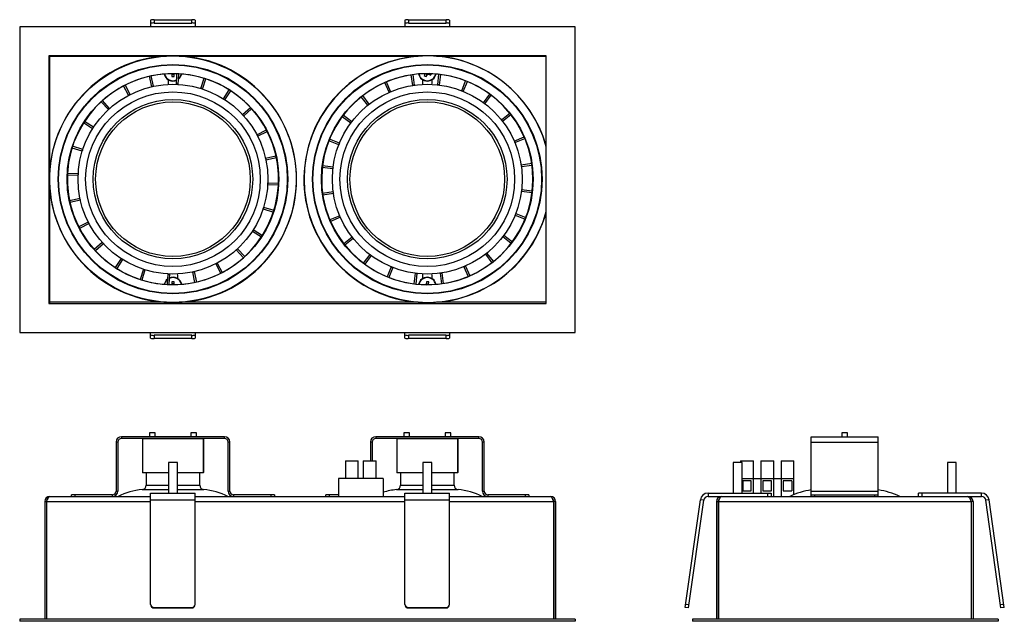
# Model space of a CAD drawing. Header units: millimetres. Extents: x 19 to 461, y -366 to -96.
import ezdxf

# ---------------------------------------------------------------- set-up
doc = ezdxf.new("R2010")
doc.units = ezdxf.units.MM

msp = doc.modelspace()

# ---------------------------------------------------------------- linework, layer by layer
at = {"color": 7, "linetype": 'Continuous', "lineweight": 25}
for p, q in [((78.08, -96.3), (78.08, -99.31)), ((79.58, -96.09), (79.58, -97.58)), ((79.58, -96.09), (96.58, -96.09)), ((96.58, -97.58), (96.58, -96.09)), ((98.08, -96.3), (98.08, -99.31)), ((192.08, -96.3), (192.08, -99.31)), ((193.58, -96.09), (193.58, -97.58)), ((193.58, -96.09), (210.58, -96.09)), ((210.58, -97.58), (210.58, -96.09)), ((212.08, -96.3), (212.08, -99.31)), ((268.38, -99.31), (19.38, -99.31)), ((19.38, -99.31), (19.38, -236.31)), ((79.58, -97.58), (96.58, -97.58)), ((193.58, -97.58), (210.58, -97.58)), ((268.38, -236.31), (268.38, -99.31)), ((255.38, -112.31), (32.38, -112.31)), ((32.38, -112.31), (32.38, -223.31)), ((32.88, -112.41), (32.71, -112.31)), ((32.81, -112.31), (32.88, -112.41)), ((255.38, -223.31), (255.38, -112.31)), ((78.62, -126.12), (77.55, -121.44)), ((79.34, -125.96), (78.36, -121.27)), ((85.93, -122.98), (85.93, -124.61)), ((87.53, -120.26), (87.55, -120.28)), ((87.55, -120.47), (87.53, -121.58)), ((87.54, -120.58), (88.57, -120.6)), ((88.56, -121.6), (88.58, -120.48)), ((89.68, -125.09), (89.86, -120.29)), ((90.42, -125.12), (90.68, -120.33)), ((100.63, -126.95), (102.04, -122.36)), ((101.34, -127.18), (102.83, -122.62)), ((195.64, -125.55), (194.91, -120.8)), ((196.37, -125.44), (195.73, -120.68)), ((199.93, -122.98), (199.93, -124.61)), ((201.14, -120.27), (200.69, -121.12)), ((201.22, -120.27), (202.07, -120.72)), ((201.6, -121.6), (202.13, -120.62)), ((202.6, -120.47), (203.59, -120.99)), ((202.7, -120.52), (202.84, -120.26)), ((204.23, -124.61), (204.23, -122.98)), ((206.74, -125.31), (207.27, -120.54)), ((207.48, -125.4), (208.09, -120.64)), ((217.53, -127.96), (219.27, -123.49)), ((68.2, -129.98), (65.96, -125.74)), ((68.86, -129.64), (66.7, -125.36)), ((85.93, -124.61), (85.98, -125.11)), ((110.72, -131.59), (113.28, -127.52)), ((111.35, -131.99), (113.97, -127.97)), ((184.97, -128.65), (183.04, -124.25)), ((185.65, -128.35), (183.8, -123.93)), ((199.93, -124.61), (199.98, -125.11)), ((204.17, -125.11), (204.23, -124.61)), ((218.22, -128.24), (220.04, -123.8)), ((59.69, -135.91), (56.49, -132.33)), ((175.47, -134.4), (172.47, -130.66)), ((176.05, -133.94), (173.12, -130.15)), ((227.26, -133.31), (230.1, -129.44)), ((227.86, -133.76), (230.77, -129.94)), ((59.14, -136.41), (55.88, -132.89)), ((119.27, -138.67), (122.79, -135.41)), ((119.77, -139.22), (123.35, -136.02)), ((167.78, -142.42), (163.91, -139.58)), ((168.23, -141.83), (164.41, -138.92)), ((235.28, -141), (239.03, -138)), ((235.74, -141.58), (239.54, -138.65)), ((52.05, -144.96), (47.99, -142.41)), ((52.45, -144.33), (48.44, -141.71)), ((125.7, -147.73), (129.94, -145.49)), ((126.04, -148.39), (130.32, -146.23)), ((162.71, -151.46), (158.27, -149.64)), ((241.04, -150.5), (245.43, -148.57)), ((241.33, -151.18), (245.76, -149.33)), ((47.42, -155.06), (42.83, -153.64)), ((47.64, -154.35), (43.08, -152.85)), ((162.43, -152.15), (157.96, -150.41)), ((129.56, -158.15), (134.24, -157.08)), ((129.72, -158.88), (134.42, -157.89)), ((159.78, -162.94), (155.01, -162.42)), ((159.87, -162.2), (155.11, -161.59)), ((244.14, -161.17), (248.88, -160.44)), ((244.24, -161.9), (249, -161.26)), ((45.56, -166.01), (40.76, -165.82)), ((45.59, -165.26), (40.8, -165)), ((130.56, -169.95), (135.35, -170.22)), ((130.6, -169.21), (135.39, -169.39)), ((46.43, -176.34), (41.73, -177.32)), ((159.91, -173.31), (155.15, -173.96)), ((160.02, -174.05), (155.27, -174.77)), ((244.28, -173.01), (249.04, -173.62)), ((244.37, -172.27), (249.14, -172.8)), ((46.59, -177.06), (41.91, -178.13)), ((128.51, -180.87), (133.07, -182.36)), ((128.73, -180.16), (133.32, -181.58)), ((162.82, -184.03), (158.39, -185.88)), ((163.12, -184.71), (158.72, -186.64)), ((241.44, -183.75), (245.89, -185.57)), ((241.72, -183.06), (246.19, -184.8)), ((50.11, -186.82), (45.83, -188.99)), ((50.45, -187.48), (46.21, -189.72)), ((123.7, -190.88), (127.72, -193.51)), ((124.1, -190.25), (128.16, -192.81)), ((168.41, -193.63), (164.61, -196.57)), ((235.93, -193.39), (239.74, -196.3)), ((236.37, -192.79), (240.24, -195.64)), ((56.38, -195.99), (52.8, -199.19)), ((56.88, -196.54), (53.36, -199.8)), ((168.87, -194.21), (165.12, -197.22)), ((116.46, -199.31), (119.66, -202.88)), ((117.01, -198.81), (120.27, -202.33)), ((176.29, -201.46), (173.39, -205.28)), ((176.89, -201.9), (174.05, -205.77)), ((228.1, -201.27), (231.03, -205.07)), ((228.68, -200.81), (231.68, -204.56)), ((64.8, -203.23), (62.18, -207.25)), ((65.43, -203.63), (62.87, -207.69)), ((107.29, -205.57), (109.46, -209.86)), ((107.95, -205.23), (110.19, -209.48)), ((185.93, -206.98), (184.11, -211.42)), ((186.62, -207.25), (184.88, -211.72)), ((218.5, -206.86), (220.35, -211.29)), ((219.18, -206.57), (221.11, -210.96)), ((74.82, -208.04), (73.32, -212.6)), ((75.52, -208.26), (74.11, -212.85)), ((85.73, -210.09), (85.47, -214.89)), ((86.47, -210.13), (86.29, -214.92)), ((90.23, -210.61), (90.17, -210.11)), ((90.23, -212.23), (90.23, -210.61)), ((96.81, -209.25), (97.79, -213.95)), ((97.53, -209.09), (98.6, -213.77)), ((196.67, -209.81), (196.06, -214.57)), ((197.41, -209.9), (196.88, -214.67)), ((199.98, -210.11), (199.93, -210.61)), ((199.93, -210.61), (199.93, -212.23)), ((204.23, -210.61), (204.17, -210.11)), ((204.23, -212.23), (204.23, -210.61)), ((207.78, -209.77), (208.42, -214.53)), ((208.52, -209.67), (209.24, -214.41)), ((87.56, -213.62), (87.56, -214.74)), ((88.59, -214.62), (87.56, -214.62)), ((88.59, -214.74), (88.59, -213.62)), ((201.69, -213.59), (201.62, -214.71)), ((202.65, -214.66), (201.63, -214.59)), ((202.65, -214.78), (202.72, -213.66)), ((32.38, -223.12), (32.88, -222.81)), ((32.38, -223.31), (255.38, -223.31)), ((32.88, -222.81), (32.56, -223.31)), ((19.38, -236.31), (268.38, -236.31)), ((78.08, -238.91), (78.08, -236.31)), ((79.58, -237.63), (79.58, -239.12)), ((96.58, -237.63), (79.58, -237.63)), ((96.58, -239.12), (96.58, -237.63)), ((98.08, -236.31), (98.08, -238.91)), ((192.08, -238.91), (192.08, -236.31)), ((210.58, -237.63), (193.58, -237.63)), ((193.58, -237.63), (193.58, -239.12)), ((210.58, -239.12), (210.58, -237.63)), ((212.08, -236.31), (212.08, -238.91)), ((96.58, -239.12), (79.58, -239.12)), ((210.58, -239.12), (193.58, -239.12)), ((77.58, -281.42), (77.58, -283.12)), ((80.08, -281.42), (77.58, -281.42)), ((80.08, -283.12), (80.08, -281.42)), ((96.08, -281.42), (96.08, -283.12)), ((98.58, -281.42), (96.08, -281.42)), ((98.58, -283.12), (98.58, -281.42)), ((191.58, -281.42), (191.58, -283.12)), ((194.08, -281.42), (191.58, -281.42)), ((194.08, -283.12), (194.08, -281.42)), ((210.08, -281.42), (210.08, -283.12)), ((212.58, -281.42), (210.08, -281.42)), ((212.58, -283.12), (212.58, -281.42)), ((387.95, -281.42), (387.95, -283.12)), ((390.45, -281.42), (387.95, -281.42)), ((390.45, -283.12), (390.45, -281.42)), ((63.38, -285.52), (62.58, -285.52)), ((62.58, -285.52), (62.58, -307.52)), ((63.38, -285.52), (63.38, -307.52)), ((64.98, -283.12), (64.98, -283.92)), ((111.18, -283.12), (64.98, -283.12)), ((111.18, -283.92), (64.98, -283.92)), ((101.78, -284.02), (74.37, -284.02)), ((74.37, -284.02), (74.37, -299.17)), ((101.78, -299.17), (101.78, -284.02)), ((101.78, -284.02), (101.78, -299.17)), ((111.18, -283.92), (111.18, -283.12)), ((112.78, -307.52), (112.78, -285.52)), ((113.58, -285.52), (112.78, -285.52)), ((113.58, -307.52), (113.58, -285.52)), ((177.38, -285.52), (176.58, -285.52)), ((176.58, -285.52), (176.58, -293.92)), ((177.38, -285.52), (177.38, -293.92)), ((178.98, -283.12), (178.98, -283.92)), ((225.18, -283.12), (178.98, -283.12)), ((225.18, -283.92), (178.98, -283.92)), ((215.78, -284.02), (188.37, -284.02)), ((188.37, -284.02), (188.37, -299.17)), ((215.78, -299.17), (215.78, -284.02)), ((215.78, -284.02), (215.78, -299.17)), ((225.18, -283.92), (225.18, -283.12)), ((226.78, -307.52), (226.78, -285.52)), ((227.58, -285.52), (226.78, -285.52)), ((227.58, -307.52), (227.58, -285.52)), ((374.2, -283.12), (404.2, -283.12)), ((374.2, -309.92), (374.2, -283.12)), ((374.2, -285.52), (404.2, -285.52)), ((404.2, -309.92), (404.2, -283.12)), ((86.08, -294.72), (86.08, -308.42)), ((90.08, -294.72), (86.08, -294.72)), ((90.08, -308.42), (90.08, -294.72)), ((165.35, -293.92), (165.35, -301.92)), ((165.35, -293.92), (171.15, -293.92)), ((171.15, -301.92), (171.15, -293.92)), ((173.35, -293.92), (173.35, -301.92)), ((173.35, -293.92), (179.15, -293.92)), ((179.15, -301.92), (179.15, -293.92)), ((200.08, -294.72), (200.08, -308.42)), ((204.08, -294.72), (200.08, -294.72)), ((204.08, -308.42), (204.08, -294.72)), ((339.2, -294.72), (339.2, -308.42)), ((343.2, -294.72), (339.2, -294.72)), ((342.44, -293.92), (342.44, -294.72)), ((342.44, -293.92), (348.24, -293.92)), ((343.2, -308.42), (343.2, -294.72)), ((348.24, -308.42), (348.24, -293.92)), ((351.54, -293.92), (351.54, -308.42)), ((351.54, -293.92), (357.34, -293.92)), ((357.34, -309.92), (357.34, -293.92)), ((360.64, -293.92), (360.64, -309.92)), ((360.64, -293.92), (366.44, -293.92)), ((366.44, -309.09), (366.44, -293.92)), ((435.2, -294.72), (435.2, -308.42)), ((439.2, -294.72), (435.2, -294.72)), ((439.2, -308.42), (439.2, -294.72)), ((86.08, -299.27), (74.47, -299.27)), ((76.08, -299.27), (76.08, -304.85)), ((101.67, -299.27), (90.08, -299.27)), ((100.08, -304.85), (100.08, -299.27)), ((200.08, -299.27), (188.47, -299.27)), ((190.08, -299.27), (190.08, -304.85)), ((215.67, -299.27), (204.08, -299.27)), ((214.08, -304.85), (214.08, -299.27)), ((162.25, -301.92), (162.25, -309.92)), ((182.25, -301.92), (162.25, -301.92)), ((182.25, -301.92), (182.25, -309.92)), ((343.2, -301.92), (366.44, -301.92)), ((343.44, -302.92), (343.44, -307.42)), ((347.24, -302.92), (343.44, -302.92)), ((347.24, -307.42), (347.24, -302.92)), ((356.34, -302.92), (352.54, -302.92)), ((352.54, -302.92), (352.54, -307.42)), ((356.34, -307.42), (356.34, -302.92)), ((361.64, -302.92), (361.64, -307.42)), ((365.44, -302.92), (361.64, -302.92)), ((365.44, -302.92), (365.44, -307.42)), ((62.58, -307.52), (63.38, -307.52)), ((78.08, -358.43), (78.08, -308.42)), ((78.08, -308.42), (98.08, -308.42)), ((98.08, -358.43), (98.08, -308.42)), ((112.78, -307.52), (113.58, -307.52)), ((192.08, -358.43), (192.08, -308.42)), ((192.08, -308.42), (212.08, -308.42)), ((212.08, -358.43), (212.08, -308.42)), ((226.78, -307.52), (227.58, -307.52)), ((327.94, -308.42), (327.94, -309.92)), ((327.94, -308.42), (356.2, -308.42)), ((343.44, -307.42), (347.24, -307.42)), ((352.54, -307.42), (356.34, -307.42)), ((354.7, -309.92), (354.7, -308.42)), ((356.2, -308.42), (356.2, -309.92)), ((361.64, -307.42), (365.44, -307.42)), ((374.2, -307.52), (404.2, -307.52)), ((422.2, -309.92), (422.2, -308.42)), ((450.46, -308.42), (422.2, -308.42)), ((423.7, -308.42), (423.7, -309.92)), ((450.46, -309.92), (450.46, -308.42)), ((30.58, -312.22), (31.38, -312.22)), ((30.58, -312.22), (30.58, -364.92)), ((31.38, -312.22), (31.38, -364.92)), ((31.45, -312.22), (31.45, -364.92)), ((32.88, -309.92), (78.08, -309.92)), ((60.98, -309.12), (42.58, -309.12)), ((42.58, -309.92), (42.58, -309.12)), ((44.08, -309.12), (44.08, -309.92)), ((60.98, -309.92), (60.98, -309.12)), ((78.08, -311.43), (98.08, -311.43)), ((98.08, -309.92), (192.08, -309.92)), ((133.58, -309.12), (115.18, -309.12)), ((115.18, -309.12), (115.18, -309.92)), ((132.08, -309.92), (132.08, -309.12)), ((133.58, -309.12), (133.58, -309.92)), ((162.25, -309.12), (156.58, -309.12)), ((156.58, -309.92), (156.58, -309.12)), ((158.08, -309.12), (158.08, -309.92)), ((192.08, -311.43), (212.08, -311.43)), ((212.08, -309.92), (257.28, -309.92)), ((247.58, -309.12), (229.18, -309.12)), ((229.18, -309.12), (229.18, -309.92)), ((246.08, -309.92), (246.08, -309.12)), ((247.58, -309.12), (247.58, -309.92)), ((258.7, -312.22), (258.7, -364.92)), ((259.58, -312.22), (258.78, -312.22)), ((258.78, -312.22), (258.78, -364.92)), ((259.58, -312.22), (259.58, -364.92)), ((317.69, -359.71), (324.48, -311.43)), ((319.18, -359.92), (325.96, -311.64)), ((325.96, -311.64), (324.48, -311.43)), ((327.94, -309.92), (450.46, -309.92)), ((331.7, -312.22), (332.5, -312.22)), ((331.7, -312.22), (331.7, -364.92)), ((332.5, -312.22), (332.5, -364.92)), ((332.57, -312.22), (445.83, -312.22)), ((332.57, -312.22), (332.57, -364.92)), ((374.2, -309.12), (404.2, -309.12)), ((375.7, -309.12), (375.7, -309.92)), ((402.7, -309.92), (402.7, -309.12)), ((445.83, -312.22), (445.83, -364.92)), ((446.7, -312.22), (445.9, -312.22)), ((445.9, -312.22), (445.9, -364.92)), ((446.7, -312.22), (446.7, -364.92)), ((453.93, -311.43), (452.45, -311.64)), ((459.23, -359.92), (452.45, -311.64)), ((460.72, -359.71), (453.93, -311.43)), ((79.58, -359.71), (96.58, -359.71)), ((79.58, -359.71), (79.58, -359.92)), ((79.58, -359.92), (96.58, -359.92)), ((96.58, -359.92), (96.58, -359.71)), ((193.58, -359.71), (193.58, -359.92)), ((193.58, -359.71), (210.58, -359.71)), ((193.58, -359.92), (210.58, -359.92)), ((210.58, -359.92), (210.58, -359.71)), ((319.18, -359.92), (317.69, -359.71)), ((317.9, -358.22), (319.38, -358.43)), ((459.02, -358.43), (460.51, -358.22)), ((460.72, -359.71), (459.23, -359.92)), ((19.38, -364.92), (19.38, -365.92)), ((268.38, -364.92), (19.38, -364.92)), ((268.38, -365.92), (19.38, -365.92)), ((268.38, -364.92), (268.38, -365.92)), ((320.9, -364.92), (320.9, -365.92)), ((457.9, -364.92), (320.9, -364.92)), ((457.9, -365.92), (320.9, -365.92)), ((457.9, -364.92), (457.9, -365.92))]:
    msp.add_line(p, q, dxfattribs=at)
at = {"color": 8, "linetype": 'Continuous', "lineweight": 25}
for p, q in [((32.88, -112.41), (84, -112.41)), ((32.88, -163.54), (32.88, -112.41)), ((92.15, -112.41), (198, -112.41)), ((206.15, -112.41), (255.38, -112.41)), ((32.88, -222.81), (32.88, -171.68)), ((84, -222.81), (32.88, -222.81)), ((198, -222.81), (92.15, -222.81)), ((255.38, -222.81), (206.15, -222.81)), ((74.37, -299.17), (86.08, -299.17)), ((90.08, -299.17), (101.78, -299.17)), ((188.37, -299.17), (200.08, -299.17)), ((204.08, -299.17), (215.78, -299.17)), ((74.28, -306.84), (86.08, -306.84)), ((76.08, -304.85), (86.08, -304.85)), ((90.08, -304.85), (100.08, -304.85)), ((90.08, -306.84), (101.87, -306.84)), ((188.28, -306.84), (200.08, -306.84)), ((190.08, -304.85), (200.08, -304.85)), ((204.08, -304.85), (214.08, -304.85)), ((204.08, -306.84), (215.87, -306.84)), ((31.45, -312.22), (78.08, -312.22)), ((98.08, -312.22), (192.08, -312.22)), ((212.08, -312.22), (258.7, -312.22))]:
    msp.add_line(p, q, dxfattribs=at)
at = {"color": 7, "linetype": 'Continuous', "lineweight": 25, "flags": 128}
for points in [[(88.58, -120.29), (88.6, -120.28), (88.62, -120.26)], [(202.43, -120.38), (202.55, -120.31), (202.62, -120.26)], [(87.56, -214.93), (87.54, -214.95), (87.53, -214.95)], [(88.62, -214.95), (88.61, -214.95), (88.59, -214.93)], [(31.45, -312.22), (31.75, -311.47), (32.08, -310.75), (32.41, -310.22), (32.74, -309.95), (32.88, -309.92)], [(257.28, -309.92), (257.58, -310.04), (257.91, -310.45), (258.24, -311.09), (258.57, -311.87), (258.7, -312.22)], [(332.57, -312.22), (332.88, -311.47), (333.21, -310.75), (333.54, -310.22), (333.87, -309.95), (334, -309.92)], [(444.4, -309.92), (444.7, -310.04), (445.04, -310.45), (445.37, -311.09), (445.7, -311.87), (445.83, -312.22)]]:
    msp.add_lwpolyline(points, dxfattribs=at)
at = {"color": 7, "linetype": 'Continuous', "lineweight": 25}
for centre, radius in [((88.08, -167.61), 55.25), ((88.08, -167.61), 51.45), ((88.08, -167.61), 51.35), ((88.08, -167.61), 51.25), ((202.08, -167.61), 51.45), ((202.08, -167.61), 51.35), ((202.08, -167.61), 51.25), ((88.08, -167.61), 47.45), ((202.08, -167.61), 47.45), ((88.08, -167.61), 42.55), ((202.08, -167.61), 42.55), ((88.08, -167.61), 39.15), ((88.08, -167.61), 35.75), ((202.08, -167.61), 39.15), ((202.08, -167.61), 35.75), ((88.08, -167.61), 34.67), ((202.08, -167.61), 34.67)]:
    msp.add_circle(centre, radius, dxfattribs=at)
for centre, radius, start, end in [((79.21, -98.95), 2.87, 82.6504, 113.1959), ((96.94, -98.95), 2.87, 66.8041, 97.3496), ((193.21, -98.95), 2.87, 82.6504, 113.1959), ((210.94, -98.95), 2.87, 66.8041, 97.3496), ((79.21, -100.43), 2.87, 82.6504, 113.1959), ((96.94, -100.43), 2.87, 66.8041, 97.3496), ((193.21, -100.43), 2.87, 82.6504, 113.1959), ((210.94, -100.43), 2.87, 66.8041, 97.3496), ((88.08, -167.61), 55.35, 92.4355, 87.5645), ((202.08, -167.61), 55.35, 92.4355, 344.3575), ((202.08, -167.61), 55.35, 15.6425, 87.5645), ((88.08, -167.61), 47.35, 266.8424, 266.8253), ((88.08, -119.61), 4, 191.7163, 294.7006), ((88.08, -119.61), 1.01, 220.5625, 238.3427), ((88.29, -107.22), 14.38, 266.9773, 271.0819), ((88.08, -119.61), 0.851, 231.7885, 306.2707), ((88.08, -119.61), 1.01, 299.7165, 319.4375), ((88.08, -119.61), 4, 308.2182, 348.2837), ((202.08, -167.61), 47.35, 263.705, 262.705), ((202.08, -119.61), 4, 191.7163, 348.2837), ((207.86, -108.66), 14.38, 240.086, 244.1906), ((202.08, -119.61), 0.851, 230.1299, 294.8972), ((202.08, -119.61), 1.01, 272.8253, 301.4514), ((191.12, -113.82), 14.38, 330.0861, 333.2327), ((88.08, -167.61), 42.61, 101.8424, 102.8424), ((88.08, -167.61), 42.61, 86.8424, 87.8424), ((88.08, -167.61), 42.61, 71.8424, 72.8424), ((202.08, -167.61), 42.61, 97.705, 98.705), ((202.08, -167.61), 42.61, 82.705, 83.705), ((202.08, -167.61), 42.61, 67.705, 68.705), ((88.08, -167.61), 42.61, 116.8424, 117.8424), ((88.08, -167.61), 42.61, 56.8424, 57.8424), ((202.08, -167.61), 42.61, 112.705, 113.705), ((88.08, -167.61), 42.61, 131.8424, 132.8424), ((202.08, -167.61), 42.61, 127.705, 128.705), ((202.08, -167.61), 42.61, 52.705, 53.705), ((88.08, -167.61), 42.61, 41.8424, 42.8424), ((202.08, -167.61), 42.61, 37.705, 38.705), ((88.08, -167.61), 42.61, 146.8424, 147.8424), ((202.08, -167.61), 42.61, 142.705, 143.705), ((88.08, -167.61), 42.61, 26.8424, 27.8424), ((88.08, -167.61), 42.61, 161.8424, 162.8424), ((202.08, -167.61), 42.61, 157.705, 158.705), ((202.08, -167.61), 42.61, 22.705, 23.705), ((88.08, -167.61), 42.61, 11.8424, 12.8424), ((202.08, -167.61), 42.61, 172.705, 173.705), ((202.08, -167.61), 42.61, 7.705, 8.705), ((88.08, -167.61), 42.61, 176.8424, 177.8424), ((88.08, -167.61), 42.61, 356.8424, 357.8424), ((88.08, -167.61), 42.61, 191.8424, 192.8424), ((202.08, -167.61), 42.61, 187.705, 188.705), ((202.08, -167.61), 42.61, 352.705, 353.705), ((88.08, -167.61), 42.61, 341.8424, 342.8424), ((202.08, -167.61), 42.61, 202.705, 203.705), ((202.08, -167.61), 42.61, 337.705, 338.705), ((88.08, -167.61), 42.61, 206.8424, 207.8424), ((88.08, -167.61), 42.61, 326.8424, 327.8424), ((202.08, -167.61), 42.61, 217.705, 218.705), ((202.08, -167.61), 42.61, 322.705, 323.705), ((88.08, -167.61), 42.61, 221.8424, 222.8424), ((88.08, -167.61), 42.61, 311.8424, 312.8424), ((202.08, -167.61), 42.61, 232.705, 233.705), ((202.08, -167.61), 42.61, 307.705, 308.705), ((88.08, -167.61), 42.61, 236.8424, 237.8424), ((88.08, -167.61), 42.61, 296.8424, 297.8424), ((202.08, -167.61), 42.61, 247.705, 248.705), ((202.08, -167.61), 42.61, 292.705, 293.705), ((88.08, -167.61), 42.61, 251.8424, 252.8424), ((88.08, -167.61), 42.61, 266.8424, 267.8424), ((88.08, -215.61), 4, 11.7163, 114.7006), ((88.08, -167.61), 42.61, 281.8424, 282.8424), ((202.08, -167.61), 42.61, 262.705, 263.705), ((202.08, -215.61), 4, 11.7163, 168.2837), ((202.08, -167.61), 42.61, 277.705, 278.705), ((88.08, -215.61), 4, 128.2182, 168.2837), ((88.08, -215.61), 1.01, 120.6869, 139.4375), ((88.08, -227.99), 14.38, 87.9477, 92.0523), ((88.08, -215.61), 0.851, 52.7589, 127.2411), ((88.08, -215.61), 1.01, 40.5625, 59.3131), ((202.08, -215.61), 1.01, 116.8765, 139.4375), ((202.08, -215.61), 0.851, 50.1299, 129.8701), ((201.25, -227.97), 14.38, 84.1373, 88.2419), ((202.08, -215.61), 1.01, 40.5625, 55.5027), ((79.21, -234.78), 2.87, 246.8041, 277.3496), ((96.94, -234.78), 2.87, 262.6504, 293.1959), ((193.21, -234.78), 2.87, 246.8041, 277.3496), ((210.94, -234.78), 2.87, 262.6504, 293.1959), ((79.21, -236.27), 2.87, 246.8041, 277.3496), ((96.94, -236.27), 2.87, 262.6504, 293.1959), ((193.21, -236.27), 2.87, 246.8041, 277.3496), ((210.94, -236.27), 2.87, 262.6504, 293.1959), ((64.98, -285.52), 2.4, 90, 180), ((64.98, -285.52), 1.6, 90, 180), ((74.47, -284.02), 0.102, 89.1542, 178.7538), ((101.68, -284.02), 0.102, 1.2881, 90.8727), ((101.68, -284.02), 0.102, 1.2462, 90.8458), ((111.18, -285.52), 2.4, 0, 90), ((111.18, -285.52), 1.6, 0, 90), ((178.98, -285.52), 2.4, 90, 180), ((178.98, -285.52), 1.6, 90, 180), ((188.47, -284.02), 0.102, 89.1542, 178.7538), ((215.68, -284.02), 0.102, 1.2881, 90.8727), ((215.68, -284.02), 0.102, 1.2462, 90.8458), ((225.18, -285.52), 2.4, 0, 90), ((225.18, -285.52), 1.6, 0, 90), ((74.47, -299.17), 0.102, 181.2462, 270.8458), ((101.68, -299.17), 0.102, 269.1273, 358.7119), ((101.68, -299.17), 0.102, 269.1542, 358.7538), ((188.47, -299.17), 0.102, 181.2462, 270.8458), ((215.68, -299.17), 0.102, 269.1273, 358.7119), ((215.68, -299.17), 0.102, 269.1542, 358.7538), ((60.98, -307.52), 2.4, 270, 0), ((60.98, -307.52), 1.6, 270, 0), ((77.66, -339.28), 32.62, 95.949, 115.8287), ((74.08, -304.85), 2, 275.949, 0), ((102.08, -304.85), 2, 180, 264.051), ((98.49, -339.28), 32.62, 64.1713, 84.051), ((115.18, -307.52), 2.4, 180, 270), ((115.18, -307.52), 1.6, 180, 270), ((191.66, -339.28), 32.62, 95.949, 106.7665), ((188.08, -304.85), 2, 275.949, 0), ((216.08, -304.85), 2, 180, 264.051), ((212.49, -339.28), 32.62, 64.1713, 84.051), ((229.18, -307.52), 2.4, 180, 270), ((229.18, -307.52), 1.6, 180, 270), ((327.94, -311.92), 3.5, 90, 172), ((378.79, -339.28), 32.62, 98.0857, 115.8287), ((399.62, -339.28), 32.62, 64.1713, 81.9143), ((450.46, -311.92), 3.5, 8, 90), ((32.88, -312.22), 2.3, 90, 180), ((32.64, -312.13), 1.27, 124.4512, 183.9338), ((257.28, -312.22), 2.3, 0, 90), ((257.52, -312.13), 1.26, 355.8769, 55.0605), ((327.94, -311.92), 2, 90, 172), ((334, -312.22), 2.3, 90, 180), ((333.77, -312.13), 1.27, 124.4512, 183.9338), ((444.4, -312.22), 2.3, 0, 90), ((444.64, -312.13), 1.26, 355.8769, 55.0605), ((450.46, -311.92), 2, 8, 90), ((79.57, -358.22), 1.49, 180.2815, 270.2788), ((79.57, -358.43), 1.49, 180.2815, 270.2788), ((96.58, -358.22), 1.49, 269.7212, 359.7185), ((96.58, -358.43), 1.49, 269.7212, 359.7185), ((193.57, -358.22), 1.49, 180.2815, 270.2788), ((193.57, -358.43), 1.49, 180.2815, 270.2788), ((210.58, -358.22), 1.49, 269.7212, 359.7185), ((210.58, -358.43), 1.49, 269.7212, 359.7185)]:
    msp.add_arc(centre, radius, start, end, dxfattribs=at)
at = {"color": 8, "linetype": 'Continuous', "lineweight": 25}
for centre, radius, start, end in [((202.08, -167.61), 55.25, 15.2677, 344.7323), ((88.08, -119.61), 3.85, 191.9864, 295.8098), ((88.08, -119.61), 3.85, 310.1676, 348.0136), ((202.08, -119.61), 3.85, 191.9864, 348.0136), ((88.08, -215.61), 3.85, 11.9864, 115.8098), ((202.08, -215.61), 3.85, 11.9864, 168.0136), ((88.08, -215.61), 3.85, 130.1676, 168.0136)]:
    msp.add_arc(centre, radius, start, end, dxfattribs=at)

doc.saveas('drawing.dxf')
